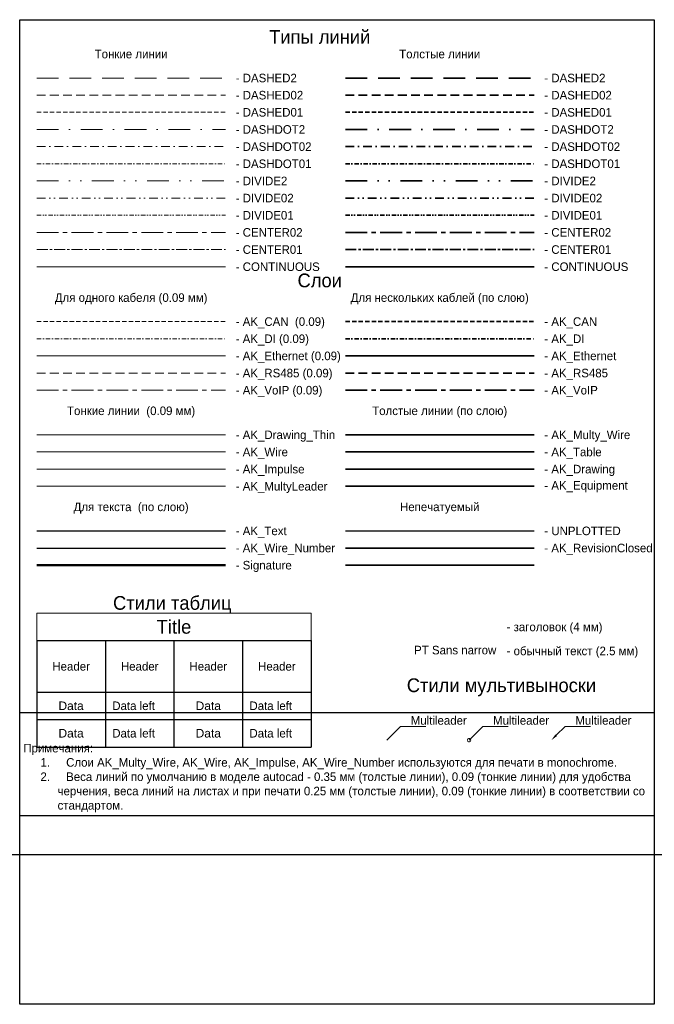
# Model space of a CAD drawing. Header units: millimetres. Extents: x -810 to 16775, y 0 to 287.
# Tile 1 of 20: x -810 to -625, y 0 to 287. Entities that reach past the tile are written whole.
import ezdxf
from ezdxf import colors
from ezdxf.entities.mleader import LeaderData, LeaderLine
from ezdxf.enums import TextEntityAlignment as Align
from ezdxf.math import Vec2, Vec3

# ---------------------------------------------------------------- set-up
doc = ezdxf.new("R2010")
doc.units = ezdxf.units.MM
for name, pattern in [('CENTER01', [5.08, 3.175, -0.635, 0.635, -0.635]), ('CENTER02', [10.16, 6.35, -1.27, 1.27, -1.27]), ('DASHDOT01', [2.54, 1.27, -0.635, 0, -0.635]), ('DASHDOT02', [5.08, 2.54, -1.27, 0, -1.27]), ('DASHDOT2', [12.7, 6.35, -3.175, 0, -3.175]), ('DASHED01', [1.915, 1.27, -0.645]), ('DASHED02', [3.83, 2.54, -1.29]), ('DASHED2', [9.525, 6.35, -3.175]), ('DIVIDE01', [3.175, 1.27, -0.635, 0, -0.635, 0, -0.635]), ('DIVIDE02', [6.35, 2.54, -1.27, 0, -1.27, 0, -1.27]), ('DIVIDE2', [15.875, 6.35, -3.175, 0, -3.175, 0, -3.175])]:
    doc.linetypes.add(name, pattern=pattern)
doc.layers.get('0').update_dxf_attribs({"linetype": 'CONTINUOUS'})
doc.layers.get('Defpoints').update_dxf_attribs({"linetype": 'CONTINUOUS'})
for name, color, linetype, lineweight in [('AK_CAN', 192, 'DASHED01', 35), ('AK_DI', 232, 'DASHDOT01', 35), ('AK_Drawing', 7, 'CONTINUOUS', 35), ('AK_Drawing_Thin', 7, 'CONTINUOUS', 9), ('AK_Equipment', 7, 'CONTINUOUS', 35), ('AK_Ethernet', 5, 'CONTINUOUS', 35), ('AK_Impulse', 222, 'CONTINUOUS', 9), ('AK_Multy_Wire', 252, 'CONTINUOUS', 35), ('AK_MultyLeader', 7, 'CONTINUOUS', 9), ('AK_OtmetkaClosed', 7, 'CONTINUOUS', 35), ('AK_RevisionClosed', 7, 'CONTINUOUS', 35), ('AK_RS-485', 6, 'DASHED02', 35), ('AK_Table', 7, 'CONTINUOUS', 35), ('AK_VoiP', 84, 'CENTER02', 35), ('AK_Wire', 1, 'CONTINUOUS', 9)]:
    doc.layers.add(name, color=color, linetype=linetype, lineweight=lineweight)
doc.layers.add('AK_Text', color=7, linetype='CONTINUOUS')
doc.layers.add('AK_Wire_Number', color=3, linetype='CONTINUOUS')
doc.layers.add('Signature', color=7, linetype='CONTINUOUS', lineweight=50, true_color=0x0101fe)
doc.layers.add('UNPLOTTED', color=2, linetype='CONTINUOUS', plot=False)
doc.styles.add('Arial', font='arial.ttf')
doc.styles.add('PT Sans Narrow', font='PTN57F.ttf')

# ---------------------------------------------------------------- blocks, each defined once
blk = doc.blocks.new('*U69')
at = {"layer": 'UNPLOTTED'}
blk.add_line((0, 85), (-185, 85), dxfattribs=at)
for points in [[(-185, 287), (0, 287), (0, 0), (-185, 0)], [(-185, 55), (0, 55), (0, 0), (-185, 0)]]:
    blk.add_lwpolyline(points, close=True, dxfattribs=at)
blk = doc.blocks.new('*T9')
at = {"layer": 'AK_Table', "color": 0, "linetype": 'ByBlock', "lineweight": -2, "ltscale": 10, "transparency": 16777216}
for p, q in [((0, -8), (80, -8)), ((0, -8), (0, -39)), ((20, -8), (20, -39)), ((40, -8), (40, -39)), ((60, -8), (60, -39)), ((80, -8), (80, -39)), ((0, -23), (80, -23)), ((0, -31), (80, -31)), ((0, -39), (80, -39))]:
    blk.add_line(p, q, dxfattribs=at)
at = {"layer": 'Defpoints', "color": 8, "linetype": 'ByBlock', "lineweight": 0, "ltscale": 10, "transparency": 16777216}
for p, q in [((0, 0), (80, 0)), ((0, 0), (0, -8)), ((80, 0), (80, -8))]:
    blk.add_line(p, q, dxfattribs=at)
at = {"layer": 'AK_Table', "color": 0, "ltscale": 10, "transparency": 16777216}
for s, insert, char_height, width, attachment_point, style in [('Title', (40, -4), 4, 79.4, 5, 'PT Sans Narrow'), ('Header', (10, -15.5), 2.5, 19, 5, 'PT Sans Narrow'), ('Header', (30, -15.5), 2.5, 19, 5, 'PT Sans Narrow'), ('Header', (50, -15.5), 2.5, 19, 5, 'PT Sans Narrow'), ('Header', (70, -15.5), 2.5, 19, 5, 'PT Sans Narrow'), ('Data', (10, -27), 2.5, 18.218, 5, 'Arial'), ('Data left', (22, -27), 2.5, 16, 4, 'PT Sans Narrow'), ('Data', (50, -27), 2.5, 18.218, 5, 'Arial'), ('Data left', (62, -27), 2.5, 16, 4, 'PT Sans Narrow'), ('Data', (10, -35), 2.5, 18.218, 5, 'Arial'), ('Data left', (22, -35), 2.5, 16, 4, 'PT Sans Narrow'), ('Data', (50, -35), 2.5, 18.218, 5, 'Arial'), ('Data left', (62, -35), 2.5, 16, 4, 'PT Sans Narrow')]:
    blk.add_mtext(s, dxfattribs=dict(at, insert=insert, char_height=char_height, width=width, attachment_point=attachment_point, style=style))
blk = doc.blocks.new('_DotSmall')
at = {"color": 0, "linetype": 'ByBlock', "const_width": 0.5}
blk.add_lwpolyline([(-0.0625, 0, 1), (0.0625, 0, 1)], format="xyb", close=True, dxfattribs=at)
blk = doc.blocks.new('_None')

msp = doc.modelspace()

# ---------------------------------------------------------------- linework, layer by layer
at = {"linetype": 'DASHED2', "lineweight": 9}
msp.add_line((-805, 270), (-750, 270), dxfattribs=at)
at = {"linetype": 'DASHED2', "lineweight": 35}
msp.add_line((-715, 270), (-660, 270), dxfattribs=at)
at = {"linetype": 'DASHED02', "lineweight": 9}
msp.add_line((-805, 265), (-750, 265), dxfattribs=at)
at = {"linetype": 'DASHED02', "lineweight": 35}
msp.add_line((-715, 265), (-660, 265), dxfattribs=at)
at = {"linetype": 'DASHED01', "lineweight": 9}
msp.add_line((-805, 260), (-750, 260), dxfattribs=at)
at = {"linetype": 'DASHED01', "lineweight": 35}
msp.add_line((-715, 260), (-660, 260), dxfattribs=at)
at = {"linetype": 'DASHDOT2', "lineweight": 9}
msp.add_line((-805, 255), (-750, 255), dxfattribs=at)
at = {"linetype": 'DASHDOT2', "lineweight": 35}
msp.add_line((-715, 255), (-660, 255), dxfattribs=at)
at = {"linetype": 'DASHDOT02', "lineweight": 9}
msp.add_line((-805, 250), (-750, 250), dxfattribs=at)
at = {"linetype": 'DASHDOT02', "lineweight": 35}
msp.add_line((-715, 250), (-660, 250), dxfattribs=at)
at = {"linetype": 'DASHDOT01', "lineweight": 9}
msp.add_line((-805, 245), (-750, 245), dxfattribs=at)
at = {"linetype": 'DASHDOT01', "lineweight": 35}
msp.add_line((-715, 245), (-660, 245), dxfattribs=at)
at = {"linetype": 'DIVIDE2', "lineweight": 9}
msp.add_line((-805, 240), (-750, 240), dxfattribs=at)
at = {"linetype": 'DIVIDE2', "lineweight": 35}
msp.add_line((-715, 240), (-660, 240), dxfattribs=at)
at = {"linetype": 'DIVIDE02', "lineweight": 9}
msp.add_line((-805, 235), (-750, 235), dxfattribs=at)
at = {"linetype": 'DIVIDE02', "lineweight": 35}
msp.add_line((-715, 235), (-660, 235), dxfattribs=at)
at = {"linetype": 'DIVIDE01', "lineweight": 9}
msp.add_line((-805, 230), (-750, 230), dxfattribs=at)
at = {"linetype": 'DIVIDE01', "lineweight": 35}
msp.add_line((-715, 230), (-660, 230), dxfattribs=at)
at = {"linetype": 'CENTER02', "lineweight": 9}
msp.add_line((-805, 225), (-750, 225), dxfattribs=at)
at = {"linetype": 'CENTER02', "lineweight": 35}
msp.add_line((-715, 225), (-660, 225), dxfattribs=at)
at = {"linetype": 'CENTER01', "lineweight": 9}
msp.add_line((-805, 220), (-750, 220), dxfattribs=at)
at = {"linetype": 'CENTER01', "lineweight": 35}
msp.add_line((-715, 220), (-660, 220), dxfattribs=at)
at = {"linetype": 'Continuous', "lineweight": 9}
msp.add_line((-805, 215), (-750, 215), dxfattribs=at)
at = {"linetype": 'Continuous', "lineweight": 35}
msp.add_line((-715, 215), (-660, 215), dxfattribs=at)
at = {"layer": 'AK_CAN', "lineweight": 9}
msp.add_line((-805, 199), (-750, 199), dxfattribs=at)
at = {"layer": 'AK_CAN'}
msp.add_line((-715, 199), (-660, 199), dxfattribs=at)
at = {"layer": 'AK_DI', "lineweight": 9}
msp.add_line((-805, 194), (-750, 194), dxfattribs=at)
at = {"layer": 'AK_DI'}
msp.add_line((-715, 194), (-660, 194), dxfattribs=at)
at = {"layer": 'AK_Drawing'}
msp.add_line((-715, 156), (-660, 156), dxfattribs=at)
at = {"layer": 'AK_Drawing_Thin'}
msp.add_line((-805, 166), (-750, 166), dxfattribs=at)
at = {"layer": 'AK_Equipment'}
msp.add_line((-715, 151), (-660, 151), dxfattribs=at)
at = {"layer": 'AK_Ethernet', "lineweight": 9}
msp.add_line((-805, 189), (-750, 189), dxfattribs=at)
at = {"layer": 'AK_Ethernet'}
msp.add_line((-715, 189), (-660, 189), dxfattribs=at)
at = {"layer": 'AK_Impulse', "lineweight": 9}
msp.add_line((-805, 156), (-750, 156), dxfattribs=at)
at = {"layer": 'AK_Multy_Wire'}
msp.add_line((-715, 166), (-660, 166), dxfattribs=at)
at = {"layer": 'AK_MultyLeader'}
msp.add_line((-805, 151), (-750, 151), dxfattribs=at)
at = {"layer": 'AK_OtmetkaClosed'}
msp.add_line((-715, 128), (-660, 128), dxfattribs=at)
at = {"layer": 'AK_RevisionClosed'}
msp.add_line((-715, 133), (-660, 133), dxfattribs=at)
at = {"layer": 'AK_RS-485', "lineweight": 9}
msp.add_line((-805, 184), (-750, 184), dxfattribs=at)
at = {"layer": 'AK_RS-485'}
msp.add_line((-715, 184), (-660, 184), dxfattribs=at)
at = {"layer": 'AK_Table'}
msp.add_line((-715, 161), (-660, 161), dxfattribs=at)
at = {"layer": 'AK_Text'}
msp.add_line((-805, 138), (-750, 138), dxfattribs=at)
at = {"layer": 'AK_VoiP', "lineweight": 9}
msp.add_line((-805, 179), (-750, 179), dxfattribs=at)
at = {"layer": 'AK_VoiP'}
msp.add_line((-715, 179), (-660, 179), dxfattribs=at)
at = {"layer": 'AK_Wire'}
msp.add_line((-805, 161), (-750, 161), dxfattribs=at)
at = {"layer": 'AK_Wire_Number'}
msp.add_line((-805, 133), (-750, 133), dxfattribs=at)
at = {"layer": 'Signature'}
msp.add_line((-805, 128), (-750, 128), dxfattribs=at)
at = {"layer": 'UNPLOTTED'}
msp.add_line((-715, 138), (-660, 138), dxfattribs=at)
at = {"layer": 'UNPLOTTED', "ltscale": 10}
msp.add_xline((6275.2, 43.66), (1, 0), dxfattribs=at)

# ---------------------------------------------------------------- block references
msp.add_blockref('*T9', (-805, 114))
at = {"layer": 'UNPLOTTED'}
msp.add_blockref('*U69', (-625, 0), dxfattribs=at)

# ---------------------------------------------------------------- texts
at = {"layer": 'AK_Text', "style": 'PT Sans Narrow'}
for s, height, p in [('Типы линий', 4, (-722.5, 282)), ('Тонкие линии', 2.5, (-777.5, 277)), ('Толстые линии', 2.5, (-687.5, 277)), ('Слои', 4, (-722.5, 211)), ('Для одного кабеля (0.09 мм)', 2.5, (-777.5, 206)), ('Для нескольких каблей (по слою)', 2.5, (-687.5, 206)), ('Тонкие линии  (0.09 мм)', 2.5, (-777.5, 173)), ('Толстые линии (по слою)', 2.5, (-687.5, 173)), ('Для текста  (по слою)', 2.5, (-777.5, 145)), ('Непечатуемый', 2.5, (-687.5, 145)), ('Стили таблиц', 4, (-765.5, 117)), ('Стили мультивыноски', 4, (-669.5, 93))]:
    msp.add_text(s, height=height, dxfattribs=at).set_placement(p, align=Align.MIDDLE_CENTER)
for s, p in [('- DASHED2', (-747, 270)), ('- DASHED2', (-657, 270)), ('- DASHED02', (-747, 265)), ('- DASHED02', (-657, 265)), ('- DASHED01', (-747, 260)), ('- DASHED01', (-657, 260)), ('- DASHDOT2', (-747, 255)), ('- DASHDOT2', (-657, 255)), ('- DASHDOT02', (-747, 250)), ('- DASHDOT02', (-657, 250)), ('- DASHDOT01', (-747, 245)), ('- DASHDOT01', (-657, 245)), ('- DIVIDE2', (-747, 240)), ('- DIVIDE2', (-657, 240)), ('- DIVIDE02', (-747, 235)), ('- DIVIDE02', (-657, 235)), ('- DIVIDE01', (-747, 230)), ('- DIVIDE01', (-657, 230)), ('- CENTER02', (-747, 225)), ('- CENTER02', (-657, 225)), ('- CENTER01', (-747, 220)), ('- CENTER01', (-657, 220)), ('- CONTINUOUS', (-747, 215)), ('- CONTINUOUS', (-657, 215)), ('- AK_CAN  (0.09)', (-747, 199)), ('- AK_CAN  ', (-657, 199)), ('- AK_DI (0.09)', (-747, 194)), ('- AK_DI ', (-657, 194)), ('- AK_Ethernet (0.09)', (-747, 189)), ('- AK_Ethernet', (-657, 189)), ('- AK_RS485 (0.09)', (-747, 184)), ('- AK_RS485 ', (-657, 184)), ('- AK_VoIP (0.09)', (-747, 179)), ('- AK_VoIP', (-657, 179)), ('- AK_Drawing_Thin', (-747, 166)), ('- AK_Multy_Wire', (-657, 166)), ('- AK_Wire ', (-747, 161)), ('- AK_Table', (-657, 161)), ('- AK_Impulse', (-747, 156)), ('- AK_Drawing', (-657, 156)), ('- AK_MultyLeader', (-747, 151)), ('- AK_Equipment', (-657, 151.25)), ('- AK_Text', (-747, 138)), ('- UNPLOTTED', (-657, 138)), ('- AK_Wire_Number ', (-747, 133)), ('- AK_RevisionClosed', (-657, 133)), ('- Signature', (-747, 128)), ('- заголовок (4 мм)', (-668, 110)), ('- обычный текст (2.5 мм)', (-668, 103))]:
    msp.add_text(s, height=2.5, dxfattribs=at).set_placement(p, align=Align.MIDDLE_LEFT)
msp.add_text('PT Sans narrow', height=2.5, dxfattribs=at).set_placement((-671, 103.25), align=Align.MIDDLE_RIGHT)
at = {"layer": 'AK_Text', "insert": (-808.95, 56), "char_height": 2.5, "width": 184, "attachment_point": 7, "style": 'PT Sans Narrow'}
msp.add_mtext('\\pxi-3,l3,t1;Примечания:\\P\\pi-2,l4,t5;1.^IСлои AK_Multy_Wire, AK_Wire, AK_Impulse, AK_Wire_Number используются для печати в monochrome.\\P2.^IВеса линий по умолчанию в моделе autocad - 0.35 мм (толстые линии), 0.09 (тонкие линии) для удобства черчения, веса линий на листах и при печати 0.25 мм (толстые линии), 0.09 (тонкие линии) в соответствии со стандартом. ', dxfattribs=at)

# ---------------------------------------------------------------- leaders
at = {"layer": 'AK_MultyLeader'}
ml = msp.add_multileader_mtext('Standard', dxfattribs=at)
ml.set_content('Multileader', color=256, style='PT Sans Narrow')
ml.set_leader_properties(linetype='ByLayer', lineweight=-1)
ml.set_arrow_properties(name='NONE')
ml.build(insert=Vec2(0, 0))
ml.multileader.update_dxf_attribs({"text_left_attachment_type": 6, "text_right_attachment_type": 6, "dogleg_length": 1, "arrow_head_size": 2})
ctx = ml.context
ctx.base_point, ctx.char_height, ctx.arrow_head_size, ctx.plane_origin = Vec3(-697.95, 81), 2.5, 2, Vec3(-702.95, 73)
ctx.left_attachment, ctx.right_attachment = 6, 6
notes = []
notes.append((ctx, [(0, (1, 1, 0), (-698.95, 81), (1, 0), 1, [(0, [(-702.95, 77)], 0, [])])]))
ctx.mtext.insert, ctx.mtext.width, ctx.mtext.flow_direction = Vec3(-695.95, 84), 4.3425, 5
ml = msp.add_multileader_mtext('Standard', dxfattribs=at)
ml.set_content('Multileader', color=256, style='PT Sans Narrow')
ml.set_leader_properties(linetype='ByLayer', lineweight=-1)
ml.set_arrow_properties(name='DOTSMALL')
ml.build(insert=Vec2(0, 0))
ml.multileader.update_dxf_attribs({"text_left_attachment_type": 6, "text_right_attachment_type": 6, "dogleg_length": 1, "arrow_head_size": 2})
ctx = ml.context
ctx.base_point, ctx.char_height, ctx.arrow_head_size, ctx.plane_origin = Vec3(-673.95, 81), 2.5, 2, Vec3(-678.95, 73)
ctx.left_attachment, ctx.right_attachment = 6, 6
notes.append((ctx, [(0, (1, 1, 0), (-674.95, 81), (1, 0), 1, [(0, [(-678.95, 77)], 0, [])])]))
ctx.mtext.insert, ctx.mtext.width, ctx.mtext.flow_direction = Vec3(-671.95, 84), 4.3425, 5
ml = msp.add_multileader_mtext('Standard', dxfattribs=at)
ml.set_content('Multileader', color=256, style='PT Sans Narrow')
ml.set_leader_properties(linetype='ByLayer', lineweight=-1)
ml.build(insert=Vec2(0, 0))
ml.multileader.update_dxf_attribs({"text_left_attachment_type": 6, "text_right_attachment_type": 6, "dogleg_length": 1, "arrow_head_size": 2})
ctx = ml.context
ctx.base_point, ctx.char_height, ctx.arrow_head_size, ctx.plane_origin = Vec3(-649.95, 81), 2.5, 2, Vec3(-654.95, 73)
ctx.left_attachment, ctx.right_attachment = 6, 6
notes.append((ctx, [(0, (1, 1, 0), (-650.95, 81), (1, 0), 1, [(0, [(-654.95, 77)], 0, [])])]))
ctx.mtext.insert, ctx.mtext.width, ctx.mtext.flow_direction = Vec3(-647.95, 84), 4.3425, 5
for ctx, leaders in notes:
    for number, flags, end, landing, length, lines in leaders:
        leader = LeaderData()
        leader.index, (leader.has_last_leader_line, leader.has_dogleg_vector, leader.attachment_direction) = number, flags
        leader.last_leader_point, leader.dogleg_vector, leader.dogleg_length = Vec3(end), Vec3(landing), length
        for number, points, colour, breaks in lines:
            line = LeaderLine()
            line.index, line.vertices, line.color, line.breaks = number, Vec3.list(points), colors.encode_raw_color(colour), breaks
            leader.lines.append(line)
        ctx.leaders.append(leader)

doc.saveas('drawing.dxf')
